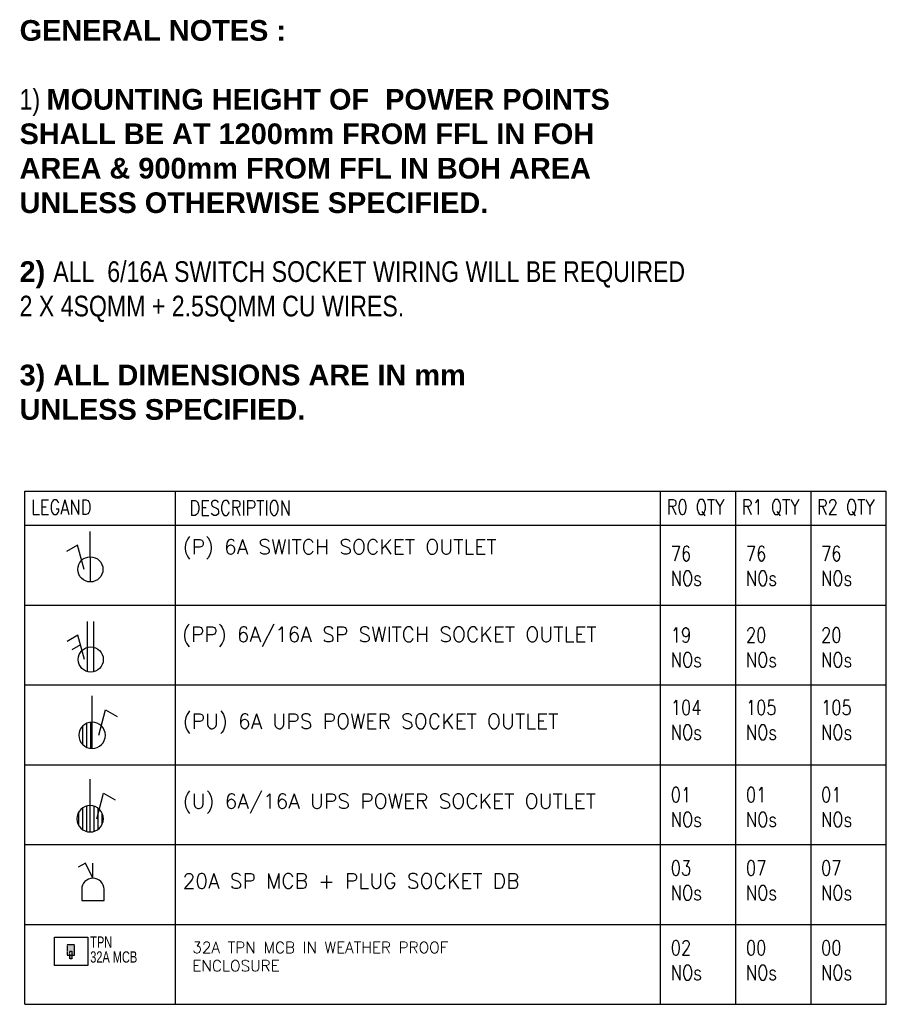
# Model space of a CAD drawing. Header units: millimetres. Extents: x 52937 to 262245, y 6619 to 63681.
# Tile 56 of 56: x 215111 to 262245, y 10105 to 63681. Entities that reach past the tile are written whole.
import ezdxf

# ---------------------------------------------------------------- set-up
doc = ezdxf.new("R2010")
doc.units = ezdxf.units.MM
doc.linetypes.add('DASHED2', pattern=[9.525, 6.35, -3.175])
for name, color, linetype in [('E-16A-RAW-POINT', 6, 'Continuous'), ('E-20A-SP-MCB', 6, 'Continuous'), ('E-32A-TPNE', 21, 'DASHED2'), ('E-6A-RAW-POINT', 6, 'Continuous'), ('E-U D B-01', 211, 'Continuous'), ('E-UPS-POINT', 4, 'Continuous'), ('E-UPS-POINT-16A', 4, 'Continuous'), ('LEGEND-TABLE', 8, 'Continuous')]:
    doc.layers.add(name, color=color, linetype=linetype)
doc.layers.add('TEXT', color=8, linetype='Continuous', lineweight=5)
doc.styles.add('ARIAL', font='romans.shx', dxfattribs={"width": 0.8})
doc.styles.add('paperscape', font='arial.ttf')
doc.styles.add('ROMANS', font='ARIALN.TTF', dxfattribs={"width": 0.85})

# ---------------------------------------------------------------- blocks, each defined once
blk = doc.blocks.new('16A-UPS-POINT')
at = {"layer": 'E-UPS-POINT-16A'}
h = blk.add_hatch(dxfattribs=at)
h.set_pattern_fill('_USER', color=6, scale=66.70125, angle=90, style=0, pattern_type=0)
h.set_pattern_definition([(90, (-20772.614, -61235.18), (-66.70125, 0), [])])
h.paths.add_polyline_path([(0, 445, 0.414214), (-222, 222, 0.414214), (0, 0)])
h = blk.add_hatch(dxfattribs=at)
h.set_pattern_fill('_USER', color=6, scale=66.70125, angle=90, style=0, pattern_type=0)
h.set_pattern_definition([(90, (20772.614, -61235.18), (66.70125, -8e-11), [])])
h.paths.add_polyline_path([(0, 445, -0.414214), (222, 222, -0.414214), (0, 0)])
at = {"layer": 'E-UPS-POINT-16A', "color": 5, "flags": 128}
for points in [[(0, 0), (0, 889)], [(111, 222), (226, 652), (419, 541)]]:
    blk.add_lwpolyline(points, dxfattribs=at)
blk.add_lwpolyline([(-222, 222, 1), (222, 222, 1)], format="xyb", close=True, dxfattribs=at)
blk = doc.blocks.new('E-20A-SP-MCB')
at = {"layer": 'E-20A-SP-MCB'}
for p, q in [((0, 3), (1, 5)), ((0, 3), (0, 5)), ((1, 5), (2, 4.5))]:
    blk.add_line(p, q, dxfattribs=at)
blk.add_lwpolyline([(1.5, 0), (-1.5, 0), (-1.5, 1.5, -0.414214), (0, 3), (0, 3, -0.414214), (1.5, 1.5), (1.5, 0)], format="xyb", dxfattribs=at)
blk = doc.blocks.new('16A-RAW-POINT')
at = {"layer": 'E-16A-RAW-POINT', "color": 6, "flags": 128}
for points in [[(0.307, 0.141), (0.307, 3.341)], [(0.707, 0.141), (0.707, 3.341)], [(0.907, 0.916), (1.321, 2.461), (2.014, 2.061)], [(1.16, 1.861), (1.714, 1.542)]]:
    blk.add_lwpolyline(points, dxfattribs=at)
blk.add_lwpolyline([(-0.293, 0.916, 1), (1.307, 0.916, 1)], format="xyb", close=True, dxfattribs=at)
blk = doc.blocks.new('6A-RAW-POINT')
at = {"layer": 'E-6A-RAW-POINT', "flags": 128}
for points in [[(0, 0), (0, 4)], [(0.5, 1), (1.018, 2.932), (1.884, 2.432)]]:
    blk.add_lwpolyline(points, dxfattribs=at)
blk.add_lwpolyline([(-1, 1, 1), (1, 1, 1)], format="xyb", close=True, dxfattribs=at)
blk = doc.blocks.new('6A UPS POINT')
at = {"layer": 'E-UPS-POINT'}
h = blk.add_hatch(dxfattribs=at)
h.set_pattern_fill('_USER', color=6, scale=40.02075, angle=90, style=0, pattern_type=0)
h.set_pattern_definition([(90, (-12463.57, -36874.51), (-40.02075, 0), [])])
h.paths.add_polyline_path([(0, 133.4, 0.414214), (-133.4, 0, 0.414214), (0, -133.4)])
at = {"layer": 'E-UPS-POINT', "color": 40, "flags": 128}
for points in [[(0, -133.4), (0, 400.2)], [(66.7, 0), (135.8, 257.7), (251.3, 191)]]:
    blk.add_lwpolyline(points, dxfattribs=at)
blk.add_lwpolyline([(-133.4, 0, 1), (133.4, 0, 1)], format="xyb", close=True, dxfattribs=at)
blk = doc.blocks.new('32A-TPN-EL')
at = {"layer": 'E-32A-TPNE', "ltscale": 1500}
h = blk.add_hatch(color=1, dxfattribs=at)
h.paths.add_polyline_path([(738414.4, -973008.7), (738382.3, -973008.7), (738382.3, -973030.5), (738468.5, -973030.5), (738468.5, -972968.5), (738382.3, -972968.5), (738382.3, -972990.3), (738414.4, -972990.3)])
h.paths.add_polyline_path([(738382.3, -972990.3), (738350.2, -972990.3), (738350.2, -973008.7), (738382.3, -973008.7)])
at = {"layer": 'E-32A-TPNE', "color": 6, "linetype": 'Continuous'}
blk.add_lwpolyline([(738534.7, -972862.8), (738534.7, -973141.2), (738295.7, -973141.2), (738295.7, -972862.8)], close=True, dxfattribs=at)
at = {"layer": 'E-32A-TPNE', "color": 1}
for points in [[(738414.4, -972990.3), (738414.4, -973008.7), (738350.2, -973008.7), (738350.2, -972990.3)], [(738382.3, -972968.5), (738382.3, -973030.5), (738468.5, -973030.5), (738468.5, -972968.5)]]:
    blk.add_lwpolyline(points, close=True, dxfattribs=at)
at = {"layer": 'E-32A-TPNE', "color": 6, "style": 'ROMANS', "width": 0.85}
for s, p in [('32A MCB', (738319.3, -973162.5)), ('TPN', (738444.6, -973162.5))]:
    blk.add_text(s, height=94.91, rotation=270, dxfattribs=at).set_placement(p)

msp = doc.modelspace()

# ---------------------------------------------------------------- linework, layer by layer
at = {"layer": 'LEGEND-TABLE'}
for p, q in [((215384.6, 10104.9), (215384.6, 38031.5)), ((215384.6, 38031.5), (262244.9, 38031.5)), ((223578.5, 10104.9), (223578.5, 38031.5)), ((249955.8, 10104.9), (249955.8, 38030.4)), ((249955.8, 10104.9), (249955.8, 38030.4)), ((254070, 10104.9), (254070, 38031.5)), ((258157.5, 10104.9), (258157.5, 38031.5)), ((262244.9, 10104.9), (262244.9, 38031.5)), ((215384.6, 36174.6), (262244.9, 36174.6)), ((215384.6, 36174.6), (262244.9, 36174.6)), ((215384.6, 31829.7), (262244.9, 31829.6)), ((215384.6, 27484.7), (262244.9, 27484.7)), ((215384.6, 23139.7), (262244.9, 23139.7)), ((215384.6, 18794.8), (262244.9, 18794.8)), ((215384.6, 14449.9), (262244.9, 14449.8)), ((215384.6, 10104.9), (262244.9, 10104.9))]:
    msp.add_line(p, q, dxfattribs=at)

# ---------------------------------------------------------------- block references
at = {"layer": 'E-16A-RAW-POINT', "xscale": -851.9662920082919, "yscale": 851.9662920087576, "zscale": 851.9662919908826}
msp.add_blockref('16A-RAW-POINT', (219406.8, 28087.5), dxfattribs=at)
at = {"layer": 'E-20A-SP-MCB', "color": 7, "xscale": -404.0740152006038, "yscale": 404.0740152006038, "zscale": 404.0740152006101}
msp.add_blockref('E-20A-SP-MCB', (219090.6, 15755.8), dxfattribs=at)
at = {"layer": 'E-6A-RAW-POINT', "extrusion": (-8.75733e-08, 5.95797e-08, 1), "xscale": -684.9480387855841, "yscale": 684.9480387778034, "zscale": 684.9480387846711, "rotation": 0.1705142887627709}
msp.add_blockref('6A-RAW-POINT', (218955.9, 33086.9, 0), dxfattribs=at)
at = {"layer": 'E-U D B-01', "xscale": 6.465184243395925, "yscale": 6.465184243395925, "zscale": 6.465184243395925, "rotation": 90}
msp.add_blockref('32A-TPN-EL', (-6072727.9, -4760997.5), dxfattribs=at)
at = {"layer": 'E-UPS-POINT', "color": 5, "xscale": 5.38765353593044, "yscale": 5.38765353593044, "zscale": 5.38765353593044}
msp.add_blockref('6A UPS POINT', (219050.4, 24741.4), dxfattribs=at)
at = {"layer": 'E-UPS-POINT-16A', "xscale": 3.232592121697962, "yscale": 3.232592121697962, "zscale": 3.232592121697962}
msp.add_blockref('16A-UPS-POINT', (218942.5, 19483.6), dxfattribs=at)

# ---------------------------------------------------------------- texts
at = {"layer": 'LEGEND-TABLE', "style": 'ARIAL'}
for s, height, p in [('(P) 6A SWITCH SOCKET OUTLET', 808.148, (223973.1, 34594.2)), ('(PP) 6A/16A SP SWITCH SOCKET OUTLET', 808.148, (223941.2, 29830.5)), ('(PU) 6A UPS POWER SOCKET OUTLET', 808.148, (223973.1, 25103.1)), ('(U) 6A/16A UPS POWER SOCKET OUTLET', 808.148, (223973.1, 20758.1)), ('20A SP MCB + PLUG SOCKET DB', 808.148, (223974.4, 16413.2)), ('32A TPN MCB IN WEATHER PROOF', 606.111, (224500.9, 12894.8)), ('ENCLOSURE ', 606.11, (224500.9, 11899.9))]:
    msp.add_text(s, height=height, dxfattribs=at).set_placement(p)
at = {"layer": 'LEGEND-TABLE', "attachment_point": 1, "style": 'ARIAL'}
for s, insert, char_height, width in [('LEGAND', (215741.1, 37558.2), 808.15, 2504.965), ('DESCRIPTION', (224347.5, 37519.9), 808.148, 2504.965), ('R0 QTY', (250300.4, 37570.8), 808.15, 3604.057), ('76\\PNOs', (250524.2, 35034.5), 808.15, 3161.087), ('76\\PNOs', (254611.7, 35034.5), 808.15, 3161.087), ('76\\PNOs', (258699.1, 35034.5), 808.15, 3161.087), ('19\\PNOs', (250524.2, 30599.4), 808.15, 3221.604), ('104 NOs', (250524.2, 26655.6), 808.15, 2624.074), ('01\\PNOs', (250524.2, 21913.4), 808.15, 7450.831), ('01\\PNOs', (254611.7, 21913.4), 808.15, 7450.831), ('01\\PNOs', (258699.1, 21913.4), 808.15, 7450.831), ('03\\PNOs', (250524.2, 17925.6), 808.15, 1990.984), ('02 NOs', (250524.2, 13580.6), 808.15, 1990.984)]:
    msp.add_mtext(s, dxfattribs=dict(at, insert=insert, char_height=char_height, width=width))
at = {"layer": 'LEGEND-TABLE', "color": 4, "width": 3604.057, "attachment_point": 1, "style": 'ARIAL'}
for s, insert, char_height in [('R1 QTY', (254387.9, 37570.8), 808.15), ('{\\C3;R2 QTY}', (258475.3, 37570.8), 808.148)]:
    msp.add_mtext(s, dxfattribs=dict(at, insert=insert, char_height=char_height))
at = {"layer": 'LEGEND-TABLE', "color": 2, "char_height": 808.15, "attachment_point": 1, "style": 'ARIAL'}
for s, insert, width in [('20\\PNOs', (254611.7, 30599.4), 3221.604), ('20\\PNOs', (258699.1, 30599.4), 3221.604), ('105 NOs', (254611.7, 26655.6), 2624.074), ('105 NOs', (258699.1, 26655.6), 2624.074), ('07\\PNOs', (254611.6, 17925.6), 1990.984), ('07\\PNOs', (258699.1, 17925.6), 1990.984), ('00 NOs', (254611.6, 13580.6), 1990.984), ('00 NOs', (258699.1, 13580.6), 1990.984)]:
    msp.add_mtext(s, dxfattribs=dict(at, insert=insert, width=width))
at = {"layer": 'TEXT', "insert": (215105.3, 63661.4), "char_height": 1124.771, "width": 71647.635, "attachment_point": 1, "style": 'paperscape'}
msp.add_mtext('{\\fSansSerif|b1|i0|c2|p2;\\C7;GENERAL NOTES :\\P\\fSwis721 Cn BT|b1|i0|c0|p34;\\P\\fSansSerif|b0|i0|c2|p2;\\W0.8;1) \\fSansSerif|b1|i0|c2|p2;\\W1;MOUNTING HEIGHT OF  POWER POINTS \\PSHALL BE AT 1200mm FROM FFL IN FOH \\PAREA & 900mm FROM FFL IN BOH AREA \\PUNLESS OTHERWISE SPECIFIED.\\P\\P2) \\f@Arial Unicode MS|b0|i0|c0|p34;\\W0.8;ALL  6/16A SWITCH SOCKET WIRING WILL BE REQUIRED \\P2 X 4SQMM + 2.5SQMM CU WIRES.\\fSansSerif|b1|i0|c2|p2;\\W1;\\P\\P3) ALL DIMENSIONS ARE IN mm \\PUNLESS SPECIFIED.}', dxfattribs=at)

doc.saveas('drawing.dxf')
